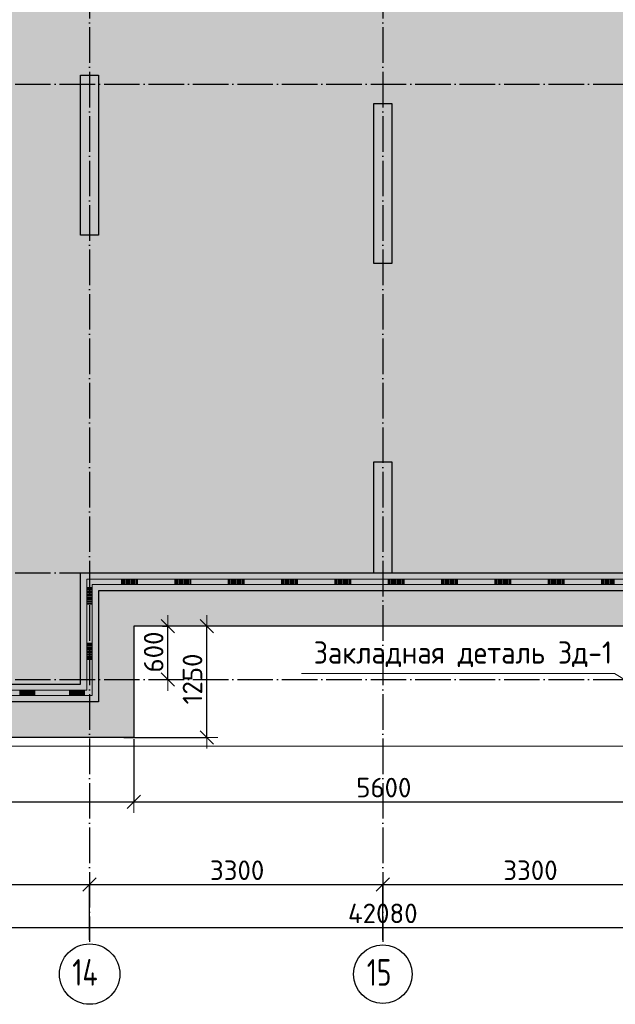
# Model space of a CAD drawing. Header units: millimetres. Extents: x 13527 to 139154, y -122592 to 61893.
# Tile 43 of 130: x 42255 to 48956, y -3652 to 7424. Entities that reach past the tile are written whole.
import ezdxf

# ---------------------------------------------------------------- set-up
doc = ezdxf.new("R2010")
doc.units = ezdxf.units.MM
doc.header["$PDMODE"] = 65
doc.linetypes.add('______11', pattern=[500, 400, -50, 0, -50])
doc.linetypes.add('______5', pattern=[1100, 800, -100, 100, -100])
for name, color, linetype, lineweight in [('Standard', 7, 'Continuous', 25), ('Колонна (1)', 7, 'Continuous', 35), ('Размерная линия_ общее', 7, 'Continuous', 13), ('Стена_ общее', 7, 'Continuous', 35), ('Фундамент (1)', 7, 'Continuous', 35), ('Фундамент_ общее', 7, 'Continuous', 35)]:
    doc.layers.add(name, color=color, linetype=linetype, lineweight=lineweight)
doc.layers.add('Осевая линия_ общее', color=7, linetype='______5', lineweight=13, true_color=0xa0a0a0)
doc.styles.add('ISOCPEUR', font='isocpeur.ttf')
doc.dimstyles.new('DIMSTYLE_15', dxfattribs={"dimtxt": 220, "dimasz": 250, "dimexe": 0, "dimexo": 0, "dimgap": 110, "dimtad": 2, "dimdec": 0, "dimrnd": 1, "dimzin": 12, "dimdsep": 46, "dimtxsty": 'ISOCPEUR', "dimblk1": 'ALL_ML_STRICH', "dimblk2": 'ALL_ML_STRICH', "dimsah": 1, "dimcen": 0, "dimclrd": 7, "dimclre": 256, "dimclrt": 7, "dimadec": 0, "dimazin": 0, "dimtfac": 1, "dimtdec": 0, "dimtix": 1, "dimtmove": 2, "dimatfit": 3, "dimfxl": 0, "dimtzin": 0, "dimlwd": 0, "dimlwe": -3, "dimarcsym": 0})
doc.dimstyles.new('DIMSTYLE_3', dxfattribs={"dimtxt": 220, "dimasz": 250, "dimexe": 0, "dimexo": 0, "dimgap": 110, "dimtad": 2, "dimdec": 0, "dimrnd": 5, "dimzin": 12, "dimdsep": 46, "dimtxsty": 'ISOCPEUR', "dimblk1": 'ALL_ML_STRICH', "dimblk2": 'ALL_ML_STRICH', "dimsah": 1, "dimcen": 0, "dimclrd": 7, "dimclre": 256, "dimclrt": 7, "dimadec": 0, "dimazin": 0, "dimtfac": 1, "dimtdec": 0, "dimtix": 1, "dimtmove": 2, "dimatfit": 3, "dimfxl": 0, "dimtvp": 1.2, "dimtzin": 0, "dimlwd": 0, "dimlwe": -3, "dimarcsym": 0})
doc.dimstyles.new('DIMSTYLE_5', dxfattribs={"dimtxt": 220, "dimasz": 250, "dimexe": 0, "dimexo": 0, "dimgap": 110, "dimtad": 2, "dimdec": 0, "dimrnd": 5, "dimzin": 12, "dimdsep": 46, "dimtxsty": 'ISOCPEUR', "dimblk1": 'ALL_ML_STRICH', "dimblk2": 'ALL_ML_STRICH', "dimsah": 1, "dimcen": 0, "dimclrd": 7, "dimclre": 256, "dimclrt": 7, "dimadec": 0, "dimazin": 0, "dimtfac": 1, "dimtdec": 0, "dimtix": 1, "dimtmove": 2, "dimatfit": 3, "dimfxl": 0, "dimtzin": 0, "dimlwd": 0, "dimlwe": -3, "dimarcsym": 0})

# ---------------------------------------------------------------- blocks, each defined once
blk = doc.blocks.new('ALL_ML_STRICH')
at = {"color": 0, "linetype": 'ByBlock', "lineweight": -2}
for p, q in [((0, -0.5), (0, 0.5)), ((-1, 0), (0.5, 0)), ((-0.3, -0.3), (0.3, 0.3))]:
    blk.add_line(p, q, dxfattribs=at)
blk = doc.blocks.new('*D27')
at = {"layer": 'DEFPOINTS', "color": 7, "linetype": 'Continuous', "lineweight": 13, "transparency": 33554687}
for p in [(38620, -650), (43540, -650), (38620, -1374)]:
    blk.add_point(p, dxfattribs=at)
at = {"layer": 'Размерная линия_ общее', "color": 253, "linetype": 'Continuous', "lineweight": -2, "true_color": 0xa0a0a0, "transparency": 33554687}
for p, q in [((38620, -670), (38620, -1374)), ((43540, -670), (43540, -1374))]:
    blk.add_line(p, q, dxfattribs=at)
at = {"layer": 'Размерная линия_ общее', "color": 7, "linetype": 'Continuous', "lineweight": -2, "transparency": 33554687}
blk.add_line((38620, -1374), (43540, -1374), dxfattribs=at)
at = {"layer": 'Размерная линия_ общее', "color": 7, "linetype": 'Continuous', "lineweight": 13, "transparency": 33554687, "xscale": 250, "yscale": 250, "zscale": 250, "rotation": 180}
blk.add_blockref('ALL_ML_STRICH', (38620, -1374), dxfattribs=at)
at = {"layer": 'Размерная линия_ общее', "color": 7, "linetype": 'Continuous', "lineweight": 13, "transparency": 33554687, "xscale": 250, "yscale": 250, "zscale": 250}
blk.add_blockref('ALL_ML_STRICH', (43540, -1374), dxfattribs=at)
at = {"layer": 'Размерная линия_ общее', "color": 7, "linetype": 'Continuous', "lineweight": 13, "transparency": 33554687, "insert": (41080, -1214), "char_height": 220, "width": 880, "attachment_point": 5, "style": 'ISOCPEUR'}
blk.add_mtext('\\A1;{4920}', dxfattribs=at)
blk = doc.blocks.new('*D28')
at = {"layer": 'DEFPOINTS', "color": 7, "linetype": 'Continuous', "lineweight": 13, "transparency": 33554687}
for p in [(43540, -650), (49140, -650), (43540, -1374)]:
    blk.add_point(p, dxfattribs=at)
at = {"layer": 'Размерная линия_ общее', "color": 253, "linetype": 'Continuous', "lineweight": -2, "true_color": 0xa0a0a0, "transparency": 33554687}
for p, q in [((43540, -670), (43540, -1374)), ((49140, -670), (49140, -1374))]:
    blk.add_line(p, q, dxfattribs=at)
at = {"layer": 'Размерная линия_ общее', "color": 7, "linetype": 'Continuous', "lineweight": -2, "transparency": 33554687}
blk.add_line((43540, -1374), (49140, -1374), dxfattribs=at)
at = {"layer": 'Размерная линия_ общее', "color": 7, "linetype": 'Continuous', "lineweight": 13, "transparency": 33554687, "xscale": 250, "yscale": 250, "zscale": 250, "rotation": 180}
blk.add_blockref('ALL_ML_STRICH', (43540, -1374), dxfattribs=at)
at = {"layer": 'Размерная линия_ общее', "color": 7, "linetype": 'Continuous', "lineweight": 13, "transparency": 33554687, "xscale": 250, "yscale": 250, "zscale": 250}
blk.add_blockref('ALL_ML_STRICH', (49140, -1374), dxfattribs=at)
at = {"layer": 'Размерная линия_ общее', "color": 7, "linetype": 'Continuous', "lineweight": 13, "transparency": 33554687, "insert": (46351, -1214), "char_height": 220, "width": 880, "attachment_point": 5, "style": 'ISOCPEUR'}
blk.add_mtext('\\A1;{5600}', dxfattribs=at)
blk = doc.blocks.new('*D37')
at = {"layer": 'DEFPOINTS', "color": 7, "linetype": 'Continuous', "lineweight": 13, "transparency": 33554687}
for p in [(43843, 600), (43798, 0), (43922, 0)]:
    blk.add_point(p, dxfattribs=at)
at = {"layer": 'Размерная линия_ общее', "color": 253, "linetype": 'Continuous', "lineweight": -2, "true_color": 0xa0a0a0, "transparency": 33554687}
for p, q in [((43863, 600), (43922, 600)), ((43818, 0), (43922, 0))]:
    blk.add_line(p, q, dxfattribs=at)
at = {"layer": 'Размерная линия_ общее', "color": 7, "linetype": 'Continuous', "lineweight": -2, "transparency": 33554687}
blk.add_line((43922, 0), (43922, 600), dxfattribs=at)
at = {"layer": 'Размерная линия_ общее', "color": 7, "linetype": 'Continuous', "lineweight": 13, "transparency": 33554687, "xscale": 250, "yscale": 250, "zscale": 250}
for p, rotation in [((43922, 600), 90), ((43922, 0), 270)]:
    blk.add_blockref('ALL_ML_STRICH', p, dxfattribs=dict(at, rotation=rotation))
at = {"layer": 'Размерная линия_ общее', "color": 7, "linetype": 'Continuous', "lineweight": 13, "transparency": 33554687, "insert": (43762, 311), "char_height": 220, "width": 660, "attachment_point": 5, "rotation": 90, "style": 'ISOCPEUR'}
blk.add_mtext('\\A1;{600}', dxfattribs=at)
blk = doc.blocks.new('*D38')
at = {"layer": 'DEFPOINTS', "color": 7, "linetype": 'Continuous', "lineweight": 13, "transparency": 33554687}
for p in [(43883, 600), (43408, -650), (44359, -650)]:
    blk.add_point(p, dxfattribs=at)
at = {"layer": 'Размерная линия_ общее', "color": 253, "linetype": 'Continuous', "lineweight": -2, "true_color": 0xa0a0a0, "transparency": 33554687}
for p, q in [((44359, 600), (44359, 600)), ((43428, -650), (44359, -650))]:
    blk.add_line(p, q, dxfattribs=at)
at = {"layer": 'Размерная линия_ общее', "color": 7, "linetype": 'Continuous', "lineweight": -2, "transparency": 33554687}
blk.add_line((44359, -650), (44359, 600), dxfattribs=at)
at = {"layer": 'Размерная линия_ общее', "color": 7, "linetype": 'Continuous', "lineweight": 13, "transparency": 33554687, "xscale": 250, "yscale": 250, "zscale": 250}
for p, rotation in [((44359, 600), 90), ((44359, -650), 270)]:
    blk.add_blockref('ALL_ML_STRICH', p, dxfattribs=dict(at, rotation=rotation))
at = {"layer": 'Размерная линия_ общее', "color": 7, "linetype": 'Continuous', "lineweight": 13, "transparency": 33554687, "insert": (44199, 8), "char_height": 220, "width": 880, "attachment_point": 5, "rotation": 90, "style": 'ISOCPEUR'}
blk.add_mtext('\\A1;{1250}', dxfattribs=at)
blk = doc.blocks.new('*D537')
at = {"layer": 'DEFPOINTS', "color": 7, "linetype": 'Continuous', "lineweight": 13, "transparency": 33554687}
for p in [(39740, -2304), (39740, -2948), (43040, -2948)]:
    blk.add_point(p, dxfattribs=at)
at = {"layer": 'Размерная линия_ общее', "color": 253, "linetype": 'Continuous', "lineweight": -2, "true_color": 0xa0a0a0, "transparency": 33554687}
for p, q in [((39740, -2928), (39740, -2304)), ((43040, -2928), (43040, -2304))]:
    blk.add_line(p, q, dxfattribs=at)
at = {"layer": 'Размерная линия_ общее', "color": 7, "linetype": 'Continuous', "lineweight": -2, "transparency": 33554687}
blk.add_line((39740, -2304), (43040, -2304), dxfattribs=at)
at = {"layer": 'Размерная линия_ общее', "color": 7, "linetype": 'Continuous', "lineweight": 13, "transparency": 33554687, "xscale": 250, "yscale": 250, "zscale": 250, "rotation": 180}
blk.add_blockref('ALL_ML_STRICH', (39740, -2304), dxfattribs=at)
at = {"layer": 'Размерная линия_ общее', "color": 7, "linetype": 'Continuous', "lineweight": 13, "transparency": 33554687, "xscale": 250, "yscale": 250, "zscale": 250}
blk.add_blockref('ALL_ML_STRICH', (43040, -2304), dxfattribs=at)
at = {"layer": 'Размерная линия_ общее', "color": 7, "linetype": 'Continuous', "lineweight": 13, "transparency": 33554687, "insert": (41401, -2144), "char_height": 220, "width": 880, "attachment_point": 5, "style": 'ISOCPEUR'}
blk.add_mtext('\\A1;{3300}', dxfattribs=at)
blk = doc.blocks.new('*D538')
at = {"layer": 'DEFPOINTS', "color": 7, "linetype": 'Continuous', "lineweight": 13, "transparency": 33554687}
for p in [(43040, -2304), (43040, -2948), (46340, -2948)]:
    blk.add_point(p, dxfattribs=at)
at = {"layer": 'Размерная линия_ общее', "color": 253, "linetype": 'Continuous', "lineweight": -2, "true_color": 0xa0a0a0, "transparency": 33554687}
for p, q in [((43040, -2928), (43040, -2304)), ((46340, -2928), (46340, -2304))]:
    blk.add_line(p, q, dxfattribs=at)
at = {"layer": 'Размерная линия_ общее', "color": 7, "linetype": 'Continuous', "lineweight": -2, "transparency": 33554687}
blk.add_line((43040, -2304), (46340, -2304), dxfattribs=at)
at = {"layer": 'Размерная линия_ общее', "color": 7, "linetype": 'Continuous', "lineweight": 13, "transparency": 33554687, "xscale": 250, "yscale": 250, "zscale": 250, "rotation": 180}
blk.add_blockref('ALL_ML_STRICH', (43040, -2304), dxfattribs=at)
at = {"layer": 'Размерная линия_ общее', "color": 7, "linetype": 'Continuous', "lineweight": 13, "transparency": 33554687, "xscale": 250, "yscale": 250, "zscale": 250}
blk.add_blockref('ALL_ML_STRICH', (46340, -2304), dxfattribs=at)
at = {"layer": 'Размерная линия_ общее', "color": 7, "linetype": 'Continuous', "lineweight": 13, "transparency": 33554687, "insert": (44701, -2144), "char_height": 220, "width": 880, "attachment_point": 5, "style": 'ISOCPEUR'}
blk.add_mtext('\\A1;{3300}', dxfattribs=at)
blk = doc.blocks.new('*D539')
at = {"layer": 'DEFPOINTS', "color": 7, "linetype": 'Continuous', "lineweight": 13, "transparency": 33554687}
for p in [(46340, -2304), (46340, -2948), (49640, -2948)]:
    blk.add_point(p, dxfattribs=at)
at = {"layer": 'Размерная линия_ общее', "color": 253, "linetype": 'Continuous', "lineweight": -2, "true_color": 0xa0a0a0, "transparency": 33554687}
for p, q in [((46340, -2928), (46340, -2304)), ((49640, -2928), (49640, -2304))]:
    blk.add_line(p, q, dxfattribs=at)
at = {"layer": 'Размерная линия_ общее', "color": 7, "linetype": 'Continuous', "lineweight": -2, "transparency": 33554687}
blk.add_line((46340, -2304), (49640, -2304), dxfattribs=at)
at = {"layer": 'Размерная линия_ общее', "color": 7, "linetype": 'Continuous', "lineweight": 13, "transparency": 33554687, "xscale": 250, "yscale": 250, "zscale": 250, "rotation": 180}
blk.add_blockref('ALL_ML_STRICH', (46340, -2304), dxfattribs=at)
at = {"layer": 'Размерная линия_ общее', "color": 7, "linetype": 'Continuous', "lineweight": 13, "transparency": 33554687, "xscale": 250, "yscale": 250, "zscale": 250}
blk.add_blockref('ALL_ML_STRICH', (49640, -2304), dxfattribs=at)
at = {"layer": 'Размерная линия_ общее', "color": 7, "linetype": 'Continuous', "lineweight": 13, "transparency": 33554687, "insert": (48001, -2144), "char_height": 220, "width": 880, "attachment_point": 5, "style": 'ISOCPEUR'}
blk.add_mtext('\\A1;{3300}', dxfattribs=at)
blk = doc.blocks.new('*D545')
at = {"layer": 'DEFPOINTS', "color": 7, "linetype": 'Continuous', "lineweight": 13, "transparency": 33554687}
for p in [(25300, -2789), (25300, -2821), (67380, -2876)]:
    blk.add_point(p, dxfattribs=at)
at = {"layer": 'Размерная линия_ общее', "color": 253, "linetype": 'Continuous', "lineweight": -2, "true_color": 0xa0a0a0, "transparency": 33554687}
for p, q in [((25300, -2789), (25300, -2789)), ((67380, -2789), (67380, -2789))]:
    blk.add_line(p, q, dxfattribs=at)
at = {"layer": 'Размерная линия_ общее', "color": 7, "linetype": 'Continuous', "lineweight": -2, "transparency": 33554687}
blk.add_line((25300, -2789), (67380, -2789), dxfattribs=at)
at = {"layer": 'Размерная линия_ общее', "color": 7, "linetype": 'Continuous', "lineweight": 13, "transparency": 33554687, "xscale": 250, "yscale": 250, "zscale": 250, "rotation": 180}
blk.add_blockref('ALL_ML_STRICH', (25300, -2789), dxfattribs=at)
at = {"layer": 'Размерная линия_ общее', "color": 7, "linetype": 'Continuous', "lineweight": 13, "transparency": 33554687, "xscale": 250, "yscale": 250, "zscale": 250}
blk.add_blockref('ALL_ML_STRICH', (67380, -2789), dxfattribs=at)
at = {"layer": 'Размерная линия_ общее', "color": 7, "linetype": 'Continuous', "lineweight": 13, "transparency": 33554687, "insert": (46340, -2629), "char_height": 220, "width": 1100, "attachment_point": 5, "style": 'ISOCPEUR'}
blk.add_mtext('\\A1;{42080}', dxfattribs=at)
blk = doc.blocks.new('ЭЛЕМЕНТ_УЗОРА_2')
at = {"layer": 'Standard', "color": 7, "linetype": 'Continuous', "lineweight": 13, "transparency": 33554687}
for p, q in [((43040, 1130), (43010, 1130)), ((43010, 1130), (43010, 1100)), ((43640, 1130), (43040, 1130)), ((43400, 1070), (43400, 1130)), ((43412, 1070), (43412, 1130)), ((43424, 1070), (43424, 1130)), ((43436, 1070), (43436, 1130)), ((43448, 1070), (43448, 1130)), ((43460, 1070), (43460, 1130)), ((43472, 1070), (43472, 1130)), ((43484, 1070), (43484, 1130)), ((43496, 1070), (43496, 1130)), ((43508, 1070), (43508, 1130)), ((43520, 1070), (43520, 1130)), ((43532, 1070), (43532, 1130)), ((43544, 1070), (43544, 1130)), ((43556, 1070), (43556, 1130)), ((43568, 1070), (43568, 1130)), ((43580, 1070), (43580, 1130)), ((44240, 1130), (43640, 1130)), ((44000, 1070), (44000, 1130)), ((44012, 1070), (44012, 1130)), ((44024, 1070), (44024, 1130)), ((44036, 1070), (44036, 1130)), ((44048, 1070), (44048, 1130)), ((44060, 1070), (44060, 1130)), ((44072, 1070), (44072, 1130)), ((44084, 1070), (44084, 1130)), ((44096, 1070), (44096, 1130)), ((44108, 1070), (44108, 1130)), ((44120, 1070), (44120, 1130)), ((44132, 1070), (44132, 1130)), ((44144, 1070), (44144, 1130)), ((44156, 1070), (44156, 1130)), ((44168, 1070), (44168, 1130)), ((44180, 1070), (44180, 1130)), ((44840, 1130), (44240, 1130)), ((44600, 1070), (44600, 1130)), ((44612, 1070), (44612, 1130)), ((44624, 1070), (44624, 1130)), ((44636, 1070), (44636, 1130)), ((44648, 1070), (44648, 1130)), ((44660, 1070), (44660, 1130)), ((44672, 1070), (44672, 1130)), ((44684, 1070), (44684, 1130)), ((44696, 1070), (44696, 1130)), ((44708, 1070), (44708, 1130)), ((44720, 1070), (44720, 1130)), ((44732, 1070), (44732, 1130)), ((44744, 1070), (44744, 1130)), ((44756, 1070), (44756, 1130)), ((44768, 1070), (44768, 1130)), ((44780, 1070), (44780, 1130)), ((45440, 1130), (44840, 1130)), ((45200, 1070), (45200, 1130)), ((45212, 1070), (45212, 1130)), ((45224, 1070), (45224, 1130)), ((45236, 1070), (45236, 1130)), ((45248, 1070), (45248, 1130)), ((45260, 1070), (45260, 1130)), ((45272, 1070), (45272, 1130)), ((45284, 1070), (45284, 1130)), ((45296, 1070), (45296, 1130)), ((45308, 1070), (45308, 1130)), ((45320, 1070), (45320, 1130)), ((45332, 1070), (45332, 1130)), ((45344, 1070), (45344, 1130)), ((45356, 1070), (45356, 1130)), ((45368, 1070), (45368, 1130)), ((45380, 1070), (45380, 1130)), ((46040, 1130), (45440, 1130)), ((45800, 1070), (45800, 1130)), ((45812, 1070), (45812, 1130)), ((45824, 1070), (45824, 1130)), ((45836, 1070), (45836, 1130)), ((45848, 1070), (45848, 1130)), ((45860, 1070), (45860, 1130)), ((45872, 1070), (45872, 1130)), ((45884, 1070), (45884, 1130)), ((45896, 1070), (45896, 1130)), ((45908, 1070), (45908, 1130)), ((45920, 1070), (45920, 1130)), ((45932, 1070), (45932, 1130)), ((45944, 1070), (45944, 1130)), ((45956, 1070), (45956, 1130)), ((45968, 1070), (45968, 1130)), ((45980, 1070), (45980, 1130)), ((46640, 1130), (46040, 1130)), ((46400, 1070), (46400, 1130)), ((46412, 1070), (46412, 1130)), ((46424, 1070), (46424, 1130)), ((46436, 1070), (46436, 1130)), ((46448, 1070), (46448, 1130)), ((46460, 1070), (46460, 1130)), ((46472, 1070), (46472, 1130)), ((46484, 1070), (46484, 1130)), ((46496, 1070), (46496, 1130)), ((46508, 1070), (46508, 1130)), ((46520, 1070), (46520, 1130)), ((46532, 1070), (46532, 1130)), ((46544, 1070), (46544, 1130)), ((46556, 1070), (46556, 1130)), ((46568, 1070), (46568, 1130)), ((46580, 1070), (46580, 1130)), ((47240, 1130), (46640, 1130)), ((47000, 1070), (47000, 1130)), ((47012, 1070), (47012, 1130)), ((47024, 1070), (47024, 1130)), ((47036, 1070), (47036, 1130)), ((47048, 1070), (47048, 1130)), ((47060, 1070), (47060, 1130)), ((47072, 1070), (47072, 1130)), ((47084, 1070), (47084, 1130)), ((47096, 1070), (47096, 1130)), ((47108, 1070), (47108, 1130)), ((47120, 1070), (47120, 1130)), ((47132, 1070), (47132, 1130)), ((47144, 1070), (47144, 1130)), ((47156, 1070), (47156, 1130)), ((47168, 1070), (47168, 1130)), ((47180, 1070), (47180, 1130)), ((47840, 1130), (47240, 1130)), ((47600, 1070), (47600, 1130)), ((47612, 1070), (47612, 1130)), ((47624, 1070), (47624, 1130)), ((47636, 1070), (47636, 1130)), ((47648, 1070), (47648, 1130)), ((47660, 1070), (47660, 1130)), ((47672, 1070), (47672, 1130)), ((47684, 1070), (47684, 1130)), ((47696, 1070), (47696, 1130)), ((47708, 1070), (47708, 1130)), ((47720, 1070), (47720, 1130)), ((47732, 1070), (47732, 1130)), ((47744, 1070), (47744, 1130)), ((47756, 1070), (47756, 1130)), ((47768, 1070), (47768, 1130)), ((47780, 1070), (47780, 1130)), ((48440, 1130), (47840, 1130)), ((48200, 1070), (48200, 1130)), ((48212, 1070), (48212, 1130)), ((48224, 1070), (48224, 1130)), ((48236, 1070), (48236, 1130)), ((48248, 1070), (48248, 1130)), ((48260, 1070), (48260, 1130)), ((48272, 1070), (48272, 1130)), ((48284, 1070), (48284, 1130)), ((48296, 1070), (48296, 1130)), ((48308, 1070), (48308, 1130)), ((48320, 1070), (48320, 1130)), ((48332, 1070), (48332, 1130)), ((48344, 1070), (48344, 1130)), ((48356, 1070), (48356, 1130)), ((48368, 1070), (48368, 1130)), ((48380, 1070), (48380, 1130)), ((49040, 1130), (48440, 1130)), ((48800, 1070), (48800, 1130)), ((48812, 1070), (48812, 1130)), ((48824, 1070), (48824, 1130)), ((48836, 1070), (48836, 1130)), ((48848, 1070), (48848, 1130)), ((48860, 1070), (48860, 1130)), ((48872, 1070), (48872, 1130)), ((48884, 1070), (48884, 1130)), ((48896, 1070), (48896, 1130)), ((48908, 1070), (48908, 1130)), ((48920, 1070), (48920, 1130)), ((48932, 1070), (48932, 1130)), ((48944, 1070), (48944, 1130)), ((43010, 1100), (43010, 475)), ((43070, 1038), (43010, 1038)), ((43070, 1025), (43010, 1025)), ((43070, 1013), (43010, 1013)), ((43070, 1000), (43010, 1000)), ((43070, 1070), (43640, 1070)), ((43070, 475), (43070, 1070)), ((43640, 1070), (44240, 1070)), ((44240, 1070), (44840, 1070)), ((44840, 1070), (45440, 1070)), ((45440, 1070), (46040, 1070)), ((46040, 1070), (46640, 1070)), ((46640, 1070), (47240, 1070)), ((47240, 1070), (47840, 1070)), ((47840, 1070), (48440, 1070)), ((48440, 1070), (49040, 1070)), ((43070, 988), (43010, 988)), ((43070, 975), (43010, 975)), ((43070, 963), (43010, 963)), ((43070, 950), (43010, 950)), ((43070, 938), (43010, 938)), ((43070, 925), (43010, 925)), ((43070, 913), (43010, 913)), ((43070, 900), (43010, 900)), ((43070, 888), (43010, 888)), ((43070, 875), (43010, 875)), ((43070, 862), (43010, 862)), ((43070, 850), (43010, 850)), ((43010, 475), (43010, -120)), ((43070, -150), (43070, 475)), ((43070, 412), (43010, 412)), ((43070, 400), (43010, 400)), ((43070, 388), (43010, 388)), ((43070, 375), (43010, 375)), ((43070, 362), (43010, 362)), ((43070, 350), (43010, 350)), ((43070, 338), (43010, 338)), ((43070, 325), (43010, 325)), ((43070, 312), (43010, 312)), ((43070, 300), (43010, 300)), ((43070, 288), (43010, 288)), ((43070, 275), (43010, 275)), ((43070, 262), (43010, 262)), ((43070, 250), (43010, 250)), ((43070, 238), (43010, 238)), ((43070, 225), (43010, 225)), ((42480, -120), (41920, -120)), ((41920, -180), (42480, -180)), ((42256, -180), (42256, -120)), ((42267, -180), (42267, -120)), ((42278, -180), (42278, -120)), ((42290, -180), (42290, -120)), ((42301, -180), (42301, -120)), ((42312, -180), (42312, -120)), ((42323, -180), (42323, -120)), ((42334, -180), (42334, -120)), ((42346, -180), (42346, -120)), ((42357, -180), (42357, -120)), ((42368, -180), (42368, -120)), ((42379, -180), (42379, -120)), ((42390, -180), (42390, -120)), ((42402, -180), (42402, -120)), ((42413, -180), (42413, -120)), ((42424, -180), (42424, -120)), ((43010, -120), (42480, -120)), ((42480, -180), (43040, -180)), ((42816, -180), (42816, -120)), ((42827, -180), (42827, -120)), ((42838, -180), (42838, -120)), ((42850, -180), (42850, -120)), ((42861, -180), (42861, -120)), ((42872, -180), (42872, -120)), ((42883, -180), (42883, -120)), ((42894, -180), (42894, -120)), ((42906, -180), (42906, -120)), ((42917, -180), (42917, -120)), ((42928, -180), (42928, -120)), ((42939, -180), (42939, -120)), ((42950, -180), (42950, -120)), ((42962, -180), (42962, -120)), ((42973, -180), (42973, -120)), ((42984, -180), (42984, -120)), ((43040, -180), (43070, -180)), ((43070, -180), (43070, -150))]:
    blk.add_line(p, q, dxfattribs=at)
for points in [[(43220, 1130), (43220, 1130), (43220, 1130)], [(43820, 1130), (43820, 1130), (43820, 1130)], [(44420, 1130), (44420, 1130), (44420, 1130)], [(45020, 1130), (45020, 1130), (45020, 1130)], [(45620, 1130), (45620, 1130), (45620, 1130)], [(46220, 1130), (46220, 1130), (46220, 1130)], [(46820, 1130), (46820, 1130), (46820, 1130)], [(47420, 1130), (47420, 1130), (47420, 1130)], [(48020, 1130), (48020, 1130), (48020, 1130)], [(48620, 1130), (48620, 1130), (48620, 1130)], [(43010, 662), (43010, 662), (43010, 662)], [(43010, 38), (43010, 37), (43010, 38)], [(42648, -120), (42648, -120), (42648, -120)]]:
    blk.add_lwpolyline(points, dxfattribs=at)

msp = doc.modelspace()

# ---------------------------------------------------------------- hatches: boundary and pattern name
at = {"layer": 'Фундамент (1)', "linetype": 'Continuous', "lineweight": 25, "true_color": 0xe1e1e1, "transparency": 33554687}
h = msp.add_hatch(color=254, dxfattribs=at)
h.paths.add_polyline_path([(52430, 16340), (52430, 14500), (40250, 14500), (40250, 16340), (31390, 16340), (31390, 14500), (25200, 14500), (25200, 600), (28100, 600), (28100, -650), (33020, -650), (33020, 600), (38620, 600), (38620, -650), (43540, -650), (43540, 600), (49140, 600), (49140, -650), (54060, -650), (54060, 600), (59660, 600), (59660, -650), (64580, -650), (64580, 600), (67880, 600), (67880, 14500), (61290, 14500), (61290, 16340)])
h.paths.add_polyline_path([(56860, 6900), (56860, 7500), (57460, 7500), (57460, 6900)], flags=16)
h.paths.add_polyline_path([(36420, 7500), (36420, 6900), (35820, 6900), (35820, 7500)], flags=16)
h.paths.add_polyline_path([(32290, 14810), (32290, 15410), (32890, 15410), (32890, 14810)], flags=16)

# ---------------------------------------------------------------- linework, layer by layer
at = {"layer": 'Standard', "color": 7, "linetype": 'Continuous', "lineweight": 13, "transparency": 33554687}
for points in [[(25100, -750), (67980, -750), (67980, 18500), (25100, 18500), (25100, -750)], [(49640, -350), (48945.8, 68.8), (45425.8, 68.8)]]:
    msp.add_lwpolyline(points, dxfattribs=at)
at = {"layer": 'Колонна (1)', "color": 7, "lineweight": 25, "transparency": 33554687}
for p, q in [((42940, 5000), (42940, 6800)), ((42940, 6800), (43140, 6800)), ((43140, 6800), (43140, 5000)), ((46240, 4680), (46240, 6480)), ((46240, 6480), (46440, 6480)), ((46440, 6480), (46440, 4680)), ((43140, 5000), (42940, 5000)), ((46440, 4680), (46240, 4680))]:
    msp.add_line(p, q, dxfattribs=at)
at = {"layer": 'Колонна (1)', "color": 7, "linetype": 'Continuous', "lineweight": 25, "transparency": 33554687}
for p, q in [((42940, 5000), (42940, 6800)), ((42940, 6800), (43140, 6800)), ((43140, 6800), (43140, 5000)), ((46240, 4680), (46240, 6480)), ((46240, 6480), (46440, 6480)), ((46440, 6480), (46440, 4680)), ((43140, 5000), (42940, 5000)), ((46440, 4680), (46240, 4680))]:
    msp.add_line(p, q, dxfattribs=at)
at = {"layer": 'Осевая линия_ общее', "color": 253, "linetype": '______11', "lineweight": -3, "true_color": 0xa0a0a0, "transparency": 33554687}
for p, q in [((43040, 16340), (43040, -2947.9)), ((46340, 16340), (46340, -2947.9)), ((25200, 6700), (70365.4, 6700)), ((25200, 1200), (70365.4, 1200)), ((25200, 0), (70365.4, 0))]:
    msp.add_line(p, q, dxfattribs=at)
at = {"layer": 'Осевая линия_ общее', "color": 7, "linetype": 'Continuous', "lineweight": -3, "transparency": 33554687}
for centre, radius in [((43042.1, -3312.4), 339.6), ((46340.4, -3312.4), 330.4)]:
    msp.add_circle(centre, radius, dxfattribs=at)
at = {"layer": 'Стена_ общее', "color": 7, "linetype": 'Continuous', "lineweight": 25, "transparency": 33554687}
for p, q in [((46240, 1200), (46240, 2450)), ((46240, 2450), (46440, 2450)), ((46240, 1200), (46240, 2450)), ((46240, 2450), (46440, 2450)), ((46440, 2450), (46440, 1200)), ((46440, 2450), (46440, 1200)), ((42940, -50), (42940, 1200)), ((42940, 1200), (43140, 1200)), ((42940, -50), (42940, 1200)), ((42940, 1200), (43140, 1200)), ((43140, 1200), (46240, 1200)), ((43140, 1200), (46240, 1200)), ((46440, 1200), (49740, 1200)), ((46440, 1200), (49740, 1200)), ((43140, 1000), (43140, -50)), ((49540, 1000), (43140, 1000)), ((43140, 1000), (43140, -50)), ((49540, 1000), (43140, 1000)), ((39220, -50), (42940, -50)), ((39220, -50), (42940, -50)), ((43140, -50), (43140, -250)), ((43140, -50), (43140, -250)), ((43140, -250), (39220, -250)), ((43140, -250), (39220, -250))]:
    msp.add_line(p, q, dxfattribs=at)
at = {"layer": 'Фундамент_ общее', "color": 7, "lineweight": 25, "transparency": 33554687}
for p, q in [((43540, 600), (43540, -650)), ((49140, 600), (43540, 600)), ((43540, -650), (38620, -650))]:
    msp.add_line(p, q, dxfattribs=at)
at = {"layer": 'Фундамент_ общее', "color": 7, "linetype": 'Continuous', "lineweight": 25, "transparency": 33554687}
for p, q in [((43540, 600), (43540, -650)), ((49140, 600), (43540, 600)), ((43540, -650), (38620, -650))]:
    msp.add_line(p, q, dxfattribs=at)

# ---------------------------------------------------------------- block references
at = {"layer": 'Standard', "color": 7, "linetype": 'Continuous', "lineweight": 13, "transparency": 33554687}
msp.add_blockref('ЭЛЕМЕНТ_УЗОРА_2', (0, 0), dxfattribs=at)

# ---------------------------------------------------------------- texts
at = {"layer": 'Standard', "color": 7, "linetype": 'Continuous', "lineweight": 13, "transparency": 33554687, "insert": (47241.3, 285.4), "char_height": 250, "width": 3519.776, "attachment_point": 5, "style": 'ISOCPEUR'}
msp.add_mtext('\\A1;{\\fISOCPEUR|i0|b0;\\H250.000000;\\W0.909091;\\C7;Закладная деталь Зд-1}\\P', dxfattribs=at)
at = {"layer": 'Осевая линия_ общее', "color": 7, "linetype": 'Continuous', "lineweight": -3, "transparency": 33554687, "char_height": 300, "attachment_point": 7, "style": 'ISOCPEUR'}
for s, insert, width in [('\\W0.76;14', (42847.1, -3442.9), 504.562), ('\\W0.75;15', (46160.4, -3442.9), 472.281)]:
    msp.add_mtext(s, dxfattribs=dict(at, insert=insert, width=width))

# ---------------------------------------------------------------- dimensions: what is measured, and where the dimension line sits
at = {"layer": 'Размерная линия_ общее', "color": 7, "linetype": 'Continuous', "lineweight": 13, "transparency": 33554687}
for base, p1, p2, dimstyle, picture, middle in [((44359.2, 600), (43427.5, -650), (44359.2, 600), 'DIMSTYLE_5', '*D38', (44199.2, 8)), ((43922.4, 600), (43818.1, 0), (43862.5, 600), 'DIMSTYLE_3', '*D37', (43762.4, 311))]:
    dim = msp.add_linear_dim(base=base, p1=p1, p2=p2, angle=90, dimstyle=dimstyle, override={"dimpost": '<>', "dimclrd": 7, "dimclre": 253, "dimclrt": 7, "dimlwd": 0, "dimlwe": 65533}, dxfattribs=at)
    dim.commit()
    dim.dimension.update_dxf_attribs({"geometry": picture, "text_midpoint": middle, "dimtype": 160})
for base, p1, p2, dimstyle, picture, middle in [((43540, -1373.8), (38620, -670), (43540, -670), 'DIMSTYLE_5', '*D27', (41080, -1213.8)), ((49140, -1373.8), (43540, -670), (49140, -670), 'DIMSTYLE_5', '*D28', (46351, -1213.8)), ((43040, -2304.3), (39740, -2927.9), (43040, -2927.9), 'DIMSTYLE_5', '*D537', (41401, -2144.3)), ((46340, -2304.3), (43040, -2927.9), (46340, -2927.9), 'DIMSTYLE_5', '*D538', (44701, -2144.3)), ((49640, -2304.3), (46340, -2927.9), (49640, -2927.9), 'DIMSTYLE_5', '*D539', (48001, -2144.3)), ((67380, -2788.6), (25300, -2788.6), (67380, -2788.6), 'DIMSTYLE_15', '*D545', (46340, -2628.6))]:
    dim = msp.add_linear_dim(base=base, p1=p1, p2=p2, dimstyle=dimstyle, override={"dimpost": '<>', "dimclrd": 7, "dimclre": 253, "dimclrt": 7, "dimlwd": 0, "dimlwe": 65533}, dxfattribs=at)
    dim.commit()
    dim.dimension.update_dxf_attribs({"geometry": picture, "text_midpoint": middle, "dimtype": 160})

doc.saveas('drawing.dxf')
